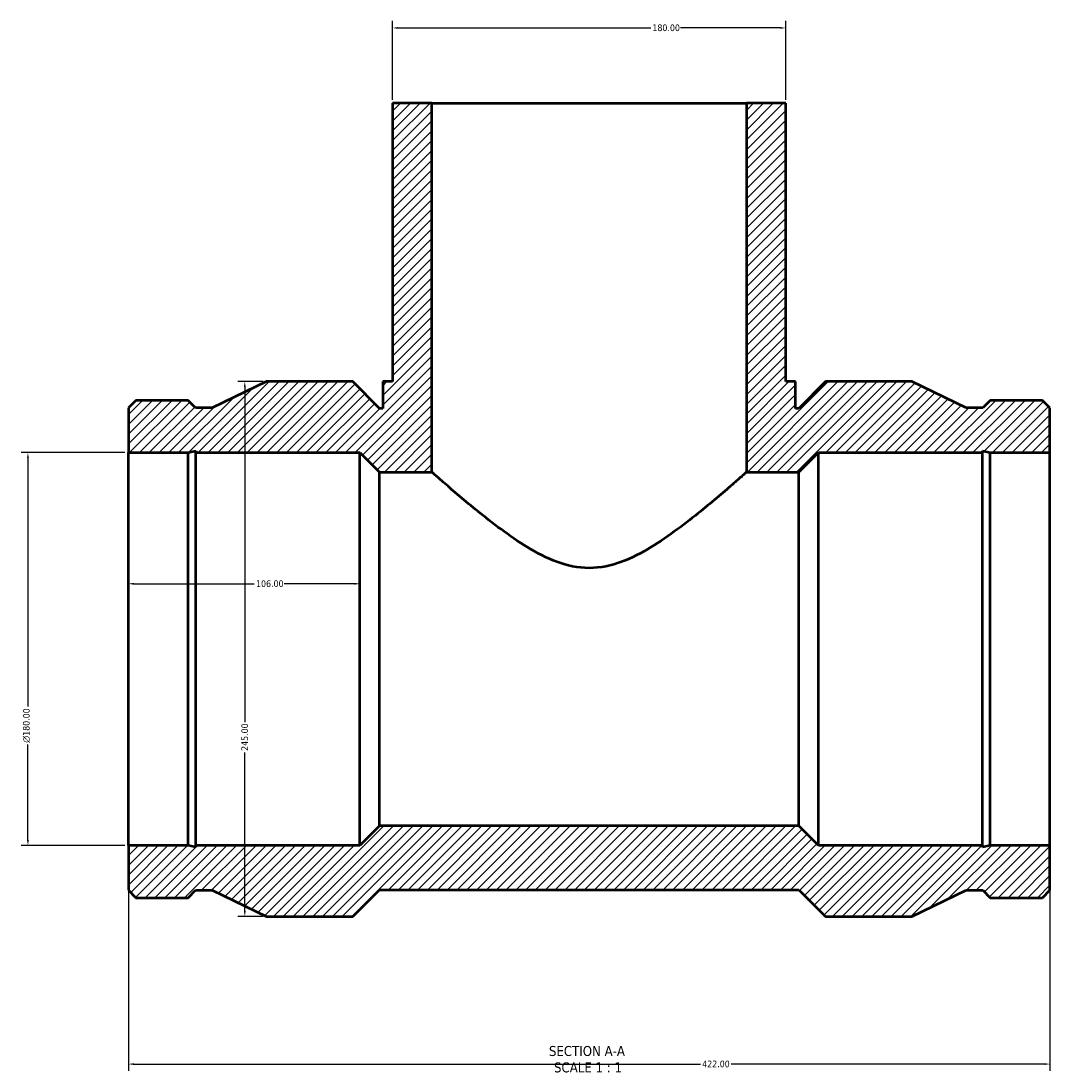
# Model space of a CAD drawing. Header units: millimetres. Extents: x -264 to 1610, y -316 to 1665.
# Tile 6 of 7: x 313 to 784, y 1184 to 1665. Entities that reach past the tile are written whole.
import ezdxf

# ---------------------------------------------------------------- set-up
doc = ezdxf.new("R2010")
doc.units = ezdxf.units.MM
for name, color, linetype, lineweight in [('Dimension (ANSI)', 7, 'Continuous', 25), ('Hatch (ANSI)', 7, 'Continuous', 18), ('Symbol (ANSI)', 7, 'Continuous', 25), ('Visible (ANSI)', 7, 'Continuous', 50)]:
    doc.layers.add(name, color=color, linetype=linetype, lineweight=lineweight)
doc.styles.add('Label Text (ANSI)', font='tahoma.ttf')
doc.styles.add('Note Text (ANSI)', font='tahoma.ttf')
doc.dimstyles.new('Default - mm (ANSI)', dxfattribs={"dimtxt": 3.048, "dimasz": 2.5, "dimexe": 3.175, "dimexo": 1.6002, "dimgap": 0.8, "dimtad": 0, "dimtoh": 1, "dimrnd": 1e-08, "dimzin": 4, "dimdsep": 46, "dimtxsty": 'Note Text (ANSI)', "dimcen": 0.09, "dimdle": 10, "dimclrd": 256, "dimclre": 256, "dimclrt": 230, "dimadec": 1, "dimazin": 1, "dimtfac": 1, "dimtofl": 0, "dimtmove": 0, "dimatfit": 3, "dimfxl": 1, "dimtolj": 1, "dimtzin": 4, "dimlwd": -1, "dimlwe": -1, "dimarcsym": 0})

# ---------------------------------------------------------------- blocks, each defined once
blk = doc.blocks.new('*D7')
at = {"layer": 'Defpoints', "color": 0, "transparency": 16777216}
for p in [(362.03, 1467.17), (316.03, 1287.17), (362.03, 1287.17)]:
    blk.add_point(p, dxfattribs=at)
at = {"layer": 'Dimension (ANSI)', "transparency": 16777216}
for p, q in [((360.43, 1467.17), (312.86, 1467.17)), ((316.03, 1464.67), (316.03, 1350.88)), ((316.03, 1289.67), (316.03, 1333.45)), ((360.43, 1287.17), (312.86, 1287.17))]:
    blk.add_line(p, q, dxfattribs=at)
for points in [[(315.61, 1464.67), (316.45, 1464.67), (316.03, 1467.17)], [(315.61, 1289.67), (316.45, 1289.67), (316.03, 1287.17)]]:
    blk.add_solid(points, dxfattribs=at)
at = {"layer": 'Dimension (ANSI)', "color": 230, "true_color": 0xff0080, "transparency": 16777216, "insert": (313.74, 1334.25), "char_height": 3.048, "attachment_point": 1, "rotation": 90, "style": 'Note Text (ANSI)'}
blk.add_mtext('\\A1;\\fAIGDT|b0|i0;\\H3.0480;\\ln\\fTahoma|b0|i0;\\H3.0480;180.00', dxfattribs=at)
blk = doc.blocks.new('*D8')
at = {"layer": 'Defpoints', "color": 0, "transparency": 16777216}
for p in [(425.33, 1499.67), (415.33, 1254.67), (425.33, 1254.67)]:
    blk.add_point(p, dxfattribs=at)
at = {"layer": 'Dimension (ANSI)', "transparency": 16777216}
for p, q in [((423.73, 1499.67), (412.16, 1499.67)), ((415.33, 1497.17), (415.33, 1343.63)), ((415.33, 1257.17), (415.33, 1329.71)), ((423.73, 1254.67), (412.16, 1254.67))]:
    blk.add_line(p, q, dxfattribs=at)
for points in [[(414.91, 1497.17), (415.75, 1497.17), (415.33, 1499.67)], [(414.91, 1257.17), (415.75, 1257.17), (415.33, 1254.67)]]:
    blk.add_solid(points, dxfattribs=at)
at = {"layer": 'Dimension (ANSI)', "color": 230, "true_color": 0xff0080, "transparency": 16777216, "insert": (413.74, 1330.51), "char_height": 3.048, "attachment_point": 1, "rotation": 90, "style": 'Note Text (ANSI)'}
blk.add_mtext('\\A1;245.00', dxfattribs=at)
blk = doc.blocks.new('*D9')
at = {"layer": 'Defpoints', "color": 0, "transparency": 16777216}
for p in [(663.03, 1661.69), (483.03, 1627.17), (663.03, 1627.17)]:
    blk.add_point(p, dxfattribs=at)
at = {"layer": 'Dimension (ANSI)', "transparency": 16777216}
for p, q in [((483.03, 1628.77), (483.03, 1664.87)), ((663.03, 1628.77), (663.03, 1664.87)), ((485.53, 1661.69), (601.19, 1661.69)), ((660.53, 1661.69), (614.87, 1661.69))]:
    blk.add_line(p, q, dxfattribs=at)
for points in [[(485.53, 1662.11), (485.53, 1661.28), (483.03, 1661.69)], [(660.53, 1662.11), (660.53, 1661.28), (663.03, 1661.69)]]:
    blk.add_solid(points, dxfattribs=at)
at = {"layer": 'Dimension (ANSI)', "color": 230, "true_color": 0xff0080, "transparency": 16777216, "insert": (601.99, 1663.29), "char_height": 3.048, "attachment_point": 1, "style": 'Note Text (ANSI)'}
blk.add_mtext('\\A1;180.00', dxfattribs=at)
blk = doc.blocks.new('*D10')
at = {"layer": 'Defpoints', "color": 0, "transparency": 16777216}
for p in [(362.03, 1287.17), (784.03, 1287.17), (784.03, 1187.03)]:
    blk.add_point(p, dxfattribs=at)
at = {"layer": 'Dimension (ANSI)', "transparency": 16777216}
for p, q in [((362.03, 1285.57), (362.03, 1183.86)), ((784.03, 1285.57), (784.03, 1183.86)), ((364.53, 1187.03), (624, 1187.03)), ((781.53, 1187.03), (638.06, 1187.03))]:
    blk.add_line(p, q, dxfattribs=at)
for points in [[(364.53, 1187.45), (364.53, 1186.62), (362.03, 1187.03)], [(781.53, 1187.45), (781.53, 1186.62), (784.03, 1187.03)]]:
    blk.add_solid(points, dxfattribs=at)
at = {"layer": 'Dimension (ANSI)', "color": 230, "true_color": 0xff0080, "transparency": 16777216, "insert": (624.8, 1188.62), "char_height": 3.048, "attachment_point": 1, "style": 'Note Text (ANSI)'}
blk.add_mtext('\\A1;422.00', dxfattribs=at)
blk = doc.blocks.new('*D11')
at = {"layer": 'Defpoints', "color": 0, "transparency": 16777216}
for p in [(468.03, 1407.06), (362.03, 1377.17), (468.03, 1377.17)]:
    blk.add_point(p, dxfattribs=at)
at = {"layer": 'Dimension (ANSI)', "transparency": 16777216}
for p, q in [((364.53, 1407.06), (419.69, 1407.06)), ((465.53, 1407.06), (433.37, 1407.06))]:
    blk.add_line(p, q, dxfattribs=at)
for points in [[(364.53, 1407.48), (364.53, 1406.64), (362.03, 1407.06)], [(465.53, 1407.48), (465.53, 1406.64), (468.03, 1407.06)]]:
    blk.add_solid(points, dxfattribs=at)
at = {"layer": 'Dimension (ANSI)', "color": 230, "true_color": 0xff0080, "transparency": 16777216, "insert": (420.49, 1408.65), "char_height": 3.048, "attachment_point": 1, "style": 'Note Text (ANSI)'}
blk.add_mtext('\\A1;106.00', dxfattribs=at)

msp = doc.modelspace()

# ---------------------------------------------------------------- hatches: boundary and pattern name
at = {"layer": 'Hatch (ANSI)'}
h = msp.add_hatch(dxfattribs=at)
h.set_pattern_fill('ANSI31', color=256, scale=25.4, style=0)
h.set_pattern_definition([(45, (0, 0), (-2.245064, 2.245064), [])])
h.paths.add_polyline_path([(645.031, 1627.168), (645.031, 1458.168), (669.031, 1458.168), (678.031, 1467.168), (753.183, 1467.168), (753.183, 1467.917), (756.709, 1467.168), (784.031, 1467.168), (784.031, 1487.675), (780.613, 1491.093), (756.709, 1491.093), (753.291, 1487.675), (745.606, 1487.675), (720.731, 1499.668), (681.286, 1499.668), (669.036, 1487.418), (667.531, 1487.418), (667.531, 1499.668), (663.031, 1499.668), (663.031, 1627.168)])
h.paths.add_polyline_path([(362.031, 1487.675), (362.031, 1467.168), (389.353, 1467.168), (392.879, 1467.917), (392.879, 1467.168), (468.031, 1467.168), (477.031, 1458.168), (501.031, 1458.168), (501.031, 1627.168), (483.031, 1627.168), (483.031, 1499.668), (478.531, 1499.668), (478.531, 1487.418), (477.026, 1487.418), (464.776, 1499.668), (425.331, 1499.668), (400.456, 1487.675), (392.771, 1487.675), (389.353, 1491.093), (365.449, 1491.093)])
h.paths.add_polyline_path([(362.031, 1287.168), (362.031, 1266.66), (365.449, 1263.243), (389.353, 1263.243), (392.771, 1266.66), (400.456, 1266.66), (425.331, 1254.668), (464.776, 1254.668), (477.026, 1266.918), (669.036, 1266.918), (681.286, 1254.668), (720.731, 1254.668), (745.606, 1266.66), (753.291, 1266.66), (756.709, 1263.243), (780.613, 1263.243), (784.031, 1266.66), (784.031, 1287.168), (756.709, 1287.168), (753.183, 1286.418), (753.183, 1287.168), (678.031, 1287.168), (669.031, 1296.168), (477.031, 1296.168), (468.031, 1287.168), (392.879, 1287.168), (392.879, 1286.418), (389.353, 1287.168)])

# ---------------------------------------------------------------- linework, layer by layer
at = {"layer": 'Visible (ANSI)'}
for p, q in [((501.031, 1627.168), (483.031, 1627.168)), ((483.031, 1627.168), (483.031, 1499.668)), ((501.031, 1458.168), (501.031, 1627.168)), ((501.031, 1627.168), (645.031, 1627.168)), ((645.031, 1627.168), (645.031, 1458.168)), ((663.031, 1627.168), (645.031, 1627.168)), ((663.031, 1499.668), (663.031, 1627.168)), ((425.331, 1499.668), (400.456, 1487.675)), ((464.776, 1499.668), (425.331, 1499.668)), ((477.026, 1487.418), (464.776, 1499.668)), ((483.031, 1499.668), (478.531, 1499.668)), ((478.531, 1499.668), (478.531, 1487.418)), ((667.531, 1499.668), (663.031, 1499.668)), ((667.531, 1487.418), (667.531, 1499.668)), ((681.286, 1499.668), (669.036, 1487.418)), ((720.731, 1499.668), (681.286, 1499.668)), ((745.606, 1487.675), (720.731, 1499.668)), ((365.449, 1491.093), (362.031, 1487.675)), ((362.031, 1487.675), (362.031, 1467.168)), ((389.353, 1491.093), (365.449, 1491.093)), ((392.771, 1487.675), (389.353, 1491.093)), ((400.456, 1487.675), (392.771, 1487.675)), ((478.531, 1487.418), (477.026, 1487.418)), ((669.036, 1487.418), (667.531, 1487.418)), ((753.291, 1487.675), (745.606, 1487.675)), ((756.709, 1491.093), (753.291, 1487.675)), ((780.613, 1491.093), (756.709, 1491.093)), ((784.031, 1487.675), (780.613, 1491.093)), ((784.031, 1467.168), (784.031, 1487.675)), ((362.031, 1467.168), (389.353, 1467.168)), ((362.031, 1287.168), (362.031, 1467.168)), ((389.353, 1467.168), (392.879, 1467.917)), ((389.353, 1287.168), (389.353, 1467.168)), ((392.879, 1467.917), (392.879, 1467.168)), ((392.879, 1467.168), (468.031, 1467.168)), ((392.879, 1287.168), (392.879, 1467.168)), ((468.031, 1467.168), (477.031, 1458.168)), ((468.031, 1287.168), (468.031, 1467.168)), ((669.031, 1458.168), (678.031, 1467.168)), ((678.031, 1467.168), (753.183, 1467.168)), ((678.031, 1287.168), (678.031, 1467.168)), ((753.183, 1467.168), (753.183, 1467.917)), ((753.183, 1467.917), (756.709, 1467.168)), ((753.183, 1287.168), (753.183, 1467.168)), ((756.709, 1467.168), (784.031, 1467.168)), ((756.709, 1287.168), (756.709, 1467.168)), ((784.031, 1287.168), (784.031, 1467.168)), ((477.031, 1458.168), (501.031, 1458.168)), ((477.031, 1296.168), (477.031, 1458.168)), ((645.031, 1458.168), (669.031, 1458.168)), ((669.031, 1296.168), (669.031, 1458.168)), ((477.031, 1296.168), (468.031, 1287.168)), ((669.031, 1296.168), (477.031, 1296.168)), ((678.031, 1287.168), (669.031, 1296.168)), ((362.031, 1287.168), (362.031, 1266.66)), ((389.353, 1287.168), (362.031, 1287.168)), ((392.879, 1286.418), (389.353, 1287.168)), ((468.031, 1287.168), (392.879, 1287.168)), ((392.879, 1287.168), (392.879, 1286.418)), ((753.183, 1287.168), (678.031, 1287.168)), ((756.709, 1287.168), (753.183, 1286.418)), ((753.183, 1286.418), (753.183, 1287.168)), ((784.031, 1287.168), (756.709, 1287.168)), ((784.031, 1266.66), (784.031, 1287.168)), ((362.031, 1266.66), (365.449, 1263.243)), ((389.353, 1263.243), (392.771, 1266.66)), ((392.771, 1266.66), (400.456, 1266.66)), ((400.456, 1266.66), (425.331, 1254.668)), ((464.776, 1254.668), (477.026, 1266.918)), ((477.026, 1266.918), (669.036, 1266.918)), ((669.036, 1266.918), (681.286, 1254.668)), ((720.731, 1254.668), (745.606, 1266.66)), ((745.606, 1266.66), (753.291, 1266.66)), ((753.291, 1266.66), (756.709, 1263.243)), ((780.613, 1263.243), (784.031, 1266.66)), ((365.449, 1263.243), (389.353, 1263.243)), ((756.709, 1263.243), (780.613, 1263.243)), ((425.331, 1254.668), (464.776, 1254.668)), ((681.286, 1254.668), (720.731, 1254.668))]:
    msp.add_line(p, q, dxfattribs=at)
for points, knots in [([(573.031, 1414.276), (567.85, 1414.276), (562.95, 1415.373), (553.58, 1418.838), (549.105, 1421.188), (540.541, 1426.371), (536.461, 1429.203), (528.84, 1434.815), (525.301, 1437.597), (519.146, 1442.571), (516.275, 1444.964), (511.094, 1449.357), (508.784, 1451.356), (504.993, 1454.661), (503.509, 1455.972), (501.528, 1457.725), (501.031, 1458.168), (501.031, 1458.168)], [0, 0, 0, 0, 1.5544031, 1.5544031, 3.1088062, 3.1088062, 4.6632093, 4.6632093, 6.2176124, 6.2176124, 7.6707869, 7.6707869, 9.1239614, 9.1239614, 10.5771359, 10.5771359, 12.0303104, 12.0303104, 12.0303104, 12.0303104]), ([(645.031, 1458.168), (645.031, 1458.168), (644.535, 1457.725), (642.553, 1455.972), (641.069, 1454.661), (637.278, 1451.356), (634.969, 1449.357), (629.788, 1444.964), (626.917, 1442.571), (620.762, 1437.597), (617.223, 1434.815), (609.601, 1429.203), (605.522, 1426.371), (596.957, 1421.188), (592.483, 1418.838), (583.113, 1415.373), (578.213, 1414.276), (573.031, 1414.276)], [36.0909311, 36.0909311, 36.0909311, 36.0909311, 37.5441056, 37.5441056, 38.9972801, 38.9972801, 40.4504546, 40.4504546, 41.9036291, 41.9036291, 43.4580322, 43.4580322, 45.0124353, 45.0124353, 46.5668384, 46.5668384, 48.1212415, 48.1212415, 48.1212415, 48.1212415])]:
    msp.add_open_spline(points, degree=3, knots=knots, dxfattribs=at)

# ---------------------------------------------------------------- texts
at = {"layer": 'Symbol (ANSI)', "char_height": 4.572, "attachment_point": 7, "style": 'Label Text (ANSI)'}
for s, insert in [('SECTION A-A', (554.607, 1190.653)), ('SCALE 1 : 1', (556.926, 1183.14))]:
    msp.add_mtext(s, dxfattribs=dict(at, insert=insert))

# ---------------------------------------------------------------- dimensions: what is measured, and where the dimension line sits
at = {"layer": 'Dimension (ANSI)'}
for base, p1, p2, angle, override, picture, middle in [((663.031, 1661.693), (483.031, 1627.168), (663.031, 1627.168), 180, {"dimtoh": 0, "dimdec": 2, "dimtp": 0, "dimtm": 0, "dimtdec": 2, "dimatfit": 1}, '*D9', (608.031, 1661.693)), ((415.331, 1254.668), (425.331, 1499.668), (425.331, 1254.668), 90, {"dimtoh": 0, "dimdec": 2, "dimtp": 0, "dimtm": 0, "dimtdec": 2, "dimatfit": 1}, '*D8', (415.331, 1336.668)), ((468.031, 1407.059), (362.031, 1377.168), (468.031, 1377.168), 180, {"dimtoh": 0, "dimdec": 2, "dimse1": 1, "dimse2": 1, "dimtp": 0, "dimtm": 0, "dimtdec": 2, "dimatfit": 1}, '*D11', (426.531, 1407.059)), ((784.031, 1187.035), (362.031, 1287.168), (784.031, 1287.168), 180, {"dimtoh": 0, "dimdec": 2, "dimtp": 0, "dimtm": 0, "dimtdec": 2, "dimatfit": 1}, '*D10', (631.031, 1187.035))]:
    dim = msp.add_linear_dim(base=base, p1=p1, p2=p2, angle=angle, dimstyle='Default - mm (ANSI)', override=override, dxfattribs=at)
    dim.commit()
    dim.dimension.update_dxf_attribs({"geometry": picture, "text_midpoint": middle, "dimtype": 160})
dim = msp.add_linear_dim(base=(316.031, 1287.168), p1=(362.031, 1467.168), p2=(362.031, 1287.168), angle=90, text='\\fAIGDT|b0|i0;\\H3.0480;\\ln\\fTahoma|b0|i0;\\H3.0480;<>', dimstyle='Default - mm (ANSI)', override={"dimtoh": 0, "dimdec": 2, "dimtp": 0, "dimtm": 0, "dimtdec": 2, "dimatfit": 1}, dxfattribs=at)
dim.commit()
dim.dimension.update_dxf_attribs({"geometry": '*D7', "text_midpoint": (316.031, 1342.168), "dimtype": 160})

doc.saveas('drawing.dxf')
